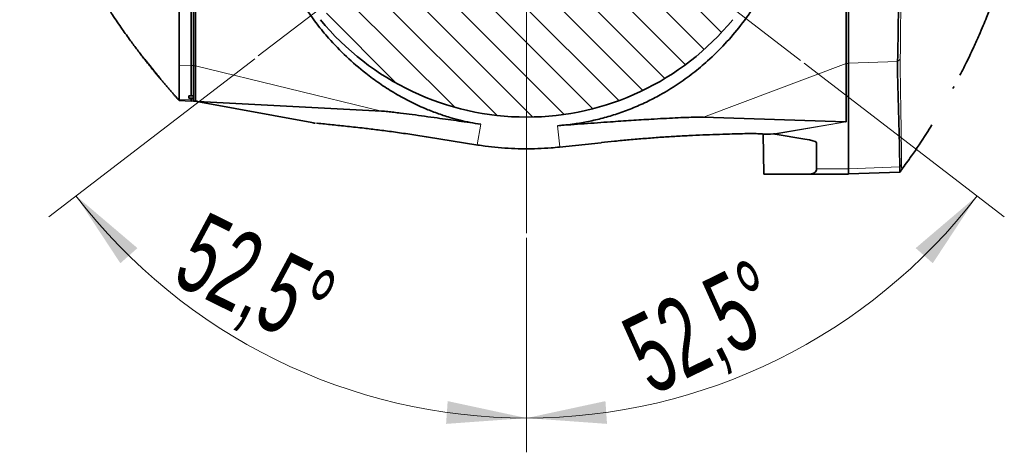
# Model space of a CAD drawing. Header units: millimetres. Extents: x 0 to 12429, y 0 to 8400.
# Tile 4 of 139: x 3672 to 4534, y 1093 to 1472. Entities that reach past the tile are written whole.
import ezdxf

# ---------------------------------------------------------------- set-up
doc = ezdxf.new("R2010")
doc.units = ezdxf.units.MM
doc.header["$LTSCALE"] = 20
doc.linetypes.add('CENTERX2', pattern=[20.32, 12.7, -2.54, 2.54, -2.54])
doc.styles.add('SLDTEXTSTYLE0', font='TXT', dxfattribs={"width": 0.605})
doc.dimstyles.new('SLDDIMSTYLE11', dxfattribs={"dimtxt": 70, "dimasz": 70, "dimexe": 0, "dimexo": 0.0625, "dimgap": 17.5, "dimtad": 1, "dimdec": 1, "dimlfac": 0.5, "dimrnd": 1e-09, "dimzin": 12, "dimdsep": 46, "dimtxsty": 'SLDTEXTSTYLE0', "dimsah": 1, "dimcen": 0.09, "dimadec": 0, "dimazin": 3, "dimtfac": 1, "dimtmove": 0, "dimatfit": 0, "dimfxl": 1, "dimfrac": 2, "dimtolj": 1, "dimtzin": 12, "dimarcsym": 0})
doc.dimstyles.new('SLDDIMSTYLE14', dxfattribs={"dimtxt": 70, "dimasz": 70, "dimexe": 0, "dimexo": 0.0625, "dimgap": 17.5, "dimtad": 1, "dimdec": 4, "dimlfac": 10, "dimzin": 12, "dimdsep": 46, "dimtxsty": 'SLDTEXTSTYLE0', "dimsah": 1, "dimcen": 0.09, "dimadec": 1, "dimazin": 3, "dimtfac": 1, "dimtofl": 0, "dimtmove": 0, "dimatfit": 3, "dimfxl": 1, "dimfrac": 2, "dimtolj": 1, "dimtzin": 12, "dimarcsym": 0})

# ---------------------------------------------------------------- blocks, each defined once
blk = doc.blocks.new('SW_SYMBOL_HOLE_DEPTH')
at = {"color": 0, "linetype": 'Continuous', "lineweight": 18}
for p, q in [((0, 17500), (16000, 17500)), ((8000, 17500), (8000, 1500)), ((2000, 11100), (8000, 1500)), ((14000, 11100), (8000, 1500))]:
    blk.add_line(p, q, dxfattribs=at)
blk = doc.blocks.new('_D_91')
at = {"color": 7, "linetype": 'Continuous', "lineweight": 0}
for p, q in [((3735.9, 1920.7), (3808.95, 2015.9)), ((3932.1, 1770.14), (3712.1, 1938.96)), ((3923.82, 1759.36), (3703.82, 1928.17)), ((3735.9, 1920.7), (3727.62, 1909.91)), ((3727.62, 1909.91), (3374.29, 1449.43))]:
    blk.add_line(p, q, dxfattribs=at)
at = {"color": 7, "linetype": 'Continuous', "lineweight": 18}
for points in [[(3735.9, 1920.7), (3786.45, 1970.14), (3770.58, 1982.32)], [(3727.62, 1909.91), (3677.07, 1860.46), (3692.94, 1848.28)]]:
    blk.add_solid(points, dxfattribs=at)
at = {"color": 7, "linetype": 'Continuous', "lineweight": 18, "xscale": 0.0045117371, "yscale": 0.0045117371, "zscale": 0.0045117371, "rotation": 52.5}
blk.add_blockref('SW_SYMBOL_HOLE_DEPTH', (3541.98, 1684.59), dxfattribs=at)
at = {"color": 7, "linetype": 'Continuous', "lineweight": 18, "char_height": 70, "attachment_point": 1, "rotation": 52.5, "style": 'SLDTEXTSTYLE0'}
for s, insert in [('13', (3537.12, 1810.19)), ('4x M8', (3302.54, 1504.48))]:
    blk.add_mtext(s, dxfattribs=dict(at, insert=insert))
blk = doc.blocks.new('_D_92')
at = {"color": 7, "linetype": 'Continuous', "lineweight": 0}
for p, q in [((4359.15, 1433.89), (4534.48, 1299.35)), ((4115.79, 1280.91), (4115.79, 1092.88))]:
    blk.add_line(p, q, dxfattribs=at)
at = {"color": 7, "linetype": 'Continuous', "lineweight": 18}
blk.add_arc((4115.79, 1620.63), 497.75, 270, 322.5, dxfattribs=at)
for points in [[(4510.68, 1317.62), (4456.8, 1271.82), (4471.78, 1258.56)], [(4115.79, 1122.88), (4186.31, 1117.79), (4184.92, 1137.74)]]:
    blk.add_solid(points, dxfattribs=at)
at = {"color": 7, "linetype": 'Continuous', "lineweight": 18, "insert": (4194.84, 1205.24), "char_height": 70, "attachment_point": 1, "rotation": 26.25, "style": 'SLDTEXTSTYLE0'}
blk.add_mtext('52,5°', dxfattribs=at)
blk = doc.blocks.new('_D_93')
at = {"color": 7, "linetype": 'Continuous', "lineweight": 0}
for p, q in [((3877.53, 1437.8), (3697.1, 1299.35)), ((4115.79, 1280.91), (4115.79, 1092.88))]:
    blk.add_line(p, q, dxfattribs=at)
at = {"color": 7, "linetype": 'Continuous', "lineweight": 18}
blk.add_arc((4115.79, 1620.63), 497.75, 217.5, 270, dxfattribs=at)
for points in [[(3720.9, 1317.62), (3759.79, 1258.56), (3774.77, 1271.82)], [(4115.79, 1122.88), (4046.66, 1137.74), (4045.26, 1117.79)]]:
    blk.add_solid(points, dxfattribs=at)
at = {"color": 7, "linetype": 'Continuous', "lineweight": 18, "insert": (3834.36, 1305.04), "char_height": 70, "attachment_point": 1, "rotation": 333.75, "style": 'SLDTEXTSTYLE0'}
blk.add_mtext('52,5°', dxfattribs=at)

msp = doc.modelspace()

# ---------------------------------------------------------------- hatches: boundary and pattern name
at = {"linetype": 'Continuous', "lineweight": 18}
h = msp.add_hatch(dxfattribs=at)
h.set_pattern_fill('ANSI31', scale=6.66667, angle=90, style=0)
edge = h.paths.add_edge_path(flags=0)
edge.add_line((4296.301099, 1767.709844), (4296.507115, 1769.274694))
edge.add_arc((4115.787687, 1620.625819), 234, 39.438647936, 86.667079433)
edge.add_line((4129.391894, 1854.230026), (4125.987687, 1850.825819))
edge.add_line((4125.987687, 1850.825819), (4125.987687, 1802.625819))
edge.add_line((4125.987687, 1802.625819), (4115.787687, 1796.49704))
edge.add_line((4115.787687, 1796.49704), (4105.587687, 1802.625819))
edge.add_line((4105.587687, 1802.625819), (4105.587687, 1850.825819))
edge.add_line((4105.587687, 1850.825819), (4102.18348, 1854.230026))
edge.add_arc((4115.787687, 1620.625819), 234, 93.332920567, 140.561352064)
edge.add_line((3935.068258, 1769.274694), (3935.274275, 1767.709844))
edge.add_line((3935.274275, 1767.709844), (3962.843303, 1746.555384))
edge.add_line((3962.843303, 1746.555384), (3961.94525, 1738.673272))
edge.add_line((3961.94525, 1738.673272), (3954.564148, 1735.765779))
edge.add_line((3954.564148, 1735.765779), (3926.995119, 1756.920238))
edge.add_line((3926.995119, 1756.920238), (3925.430269, 1756.714222))
edge.add_arc((4115.787687, 1620.625819), 234, 144.438647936, 215.561352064)
edge.add_line((3925.430269, 1484.537415), (3926.995119, 1484.331399))
edge.add_line((3926.995119, 1484.331399), (3954.564148, 1505.485858))
edge.add_line((3954.564148, 1505.485858), (3961.94525, 1502.578365))
edge.add_line((3961.94525, 1502.578365), (3962.843303, 1494.696253))
edge.add_line((3962.843303, 1494.696253), (3935.274275, 1473.541793))
edge.add_line((3935.274275, 1473.541793), (3935.068258, 1471.976943))
edge.add_arc((4115.787687, 1620.625819), 234, 219.438647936, 320.561352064)
edge.add_line((4296.507115, 1471.976943), (4296.301099, 1473.541793))
edge.add_line((4296.301099, 1473.541793), (4268.732071, 1494.696253))
edge.add_line((4268.732071, 1494.696253), (4269.630124, 1502.578365))
edge.add_line((4269.630124, 1502.578365), (4277.011226, 1505.485858))
edge.add_line((4277.011226, 1505.485858), (4304.580255, 1484.331399))
edge.add_line((4304.580255, 1484.331399), (4306.145104, 1484.537415))
edge.add_arc((4115.787687, 1620.625819), 234, 324.438647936, 395.561352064)
edge.add_line((4306.145104, 1756.714222), (4304.580255, 1756.920238))
edge.add_line((4304.580255, 1756.920238), (4277.011226, 1735.765779))
edge.add_line((4277.011226, 1735.765779), (4269.630124, 1738.673272))
edge.add_line((4269.630124, 1738.673272), (4268.732071, 1746.555384))
edge.add_line((4268.732071, 1746.555384), (4296.301099, 1767.709844))

# ---------------------------------------------------------------- linework, layer by layer
at = {"color": 7, "linetype": 'CENTERX2', "lineweight": 18, "ltscale": 2}
for p, q in [((4115.787687, 1284.91345), (4115.787687, 1920.825819)), ((3880.701973, 1440.238206), (4355.975411, 1804.928341)), ((4355.975411, 1436.323296), (3881.624948, 1800.305208))]:
    msp.add_line(p, q, dxfattribs=at)
at = {"color": 7, "linetype": 'Continuous', "lineweight": 35}
for p, q in [((3821.787687, 1431.732447), (3821.787687, 1809.51919)), ((3823.787687, 1809.584979), (3823.787687, 1431.666658)), ((3825.787687, 1431.666658), (3825.787687, 1809.584979)), ((4395.787687, 1807.597272), (4395.787687, 1433.658512)), ((4397.787687, 1807.597272), (4397.787687, 1433.658512)), ((4395.787687, 1433.658512), (4395.787687, 1382.336636)), ((4397.787687, 1433.658512), (4397.787687, 1341.19082)), ((4440.894536, 1435.339995), (4440.894326, 1435.343925)), ((3821.787687, 1405.15567), (3821.787687, 1431.732447)), ((3823.787687, 1431.666658), (3823.787687, 1400.625819)), ((3825.787687, 1400.780685), (3825.787687, 1431.666658)), ((3811.43088, 1402.146728), (3811.425124, 1401.057529)), ((3811.425124, 1401.057529), (3821.787687, 1400.69566)), ((3819.787687, 1405.220147), (3821.787687, 1405.15567)), ((3819.787687, 1405.220147), (3819.787687, 1403.276191)), ((3821.787687, 1403.201747), (3819.787687, 1403.276191)), ((3821.787687, 1405.15567), (3823.787687, 1405.295886)), ((3823.787687, 1403.339711), (3821.787687, 1403.201747)), ((3821.787687, 1401.787035), (3821.787687, 1403.201747)), ((3821.787687, 1400.69566), (3821.787687, 1401.787035)), ((3821.787687, 1400.69566), (3823.787687, 1400.835514)), ((3823.787687, 1400.625819), (3824.697458, 1400.625819)), ((3827.43115, 1400.374788), (3825.787687, 1400.780685)), ((3825.787687, 1400.593507), (3825.787687, 1400.780685)), ((3825.787687, 1400.575053), (3825.787687, 1400.593507)), ((3825.787687, 1400.593507), (3827.049608, 1400.440098)), ((3927.661337, 1381.744653), (3826.871868, 1400.424877)), ((3988.74553, 1391.859641), (3827.701713, 1400.353138)), ((4395.379599, 1382.588778), (4270.877028, 1386.475138)), ((4028.155334, 1369.22785), (4073.017765, 1362.158826)), ((4144.661066, 1360.330999), (4181.061382, 1364.177228)), ((4323.744925, 1336.625819), (4323.129913, 1371.859841)), ((4332.292177, 1371.861608), (4329.477046, 1371.743225)), ((4359.690829, 1367.344982), (4333.638329, 1371.768971)), ((4369.787687, 1364.467309), (4369.787687, 1341.19082)), ((4369.787687, 1341.19082), (4369.787687, 1340.173425)), ((4397.787687, 1341.19082), (4397.787687, 1336.625819)), ((4443.04277, 1338.415685), (4397.787687, 1336.835343)), ((4442.920302, 1342.912904), (4442.920365, 1342.914876)), ((4443.034507, 1338.402738), (4443.043949, 1338.415727)), ((4443.042889, 1338.41569), (4443.04277, 1338.415685)), ((4323.744925, 1336.625819), (4362.002118, 1336.625819)), ((4397.787687, 1336.625819), (4362.002118, 1336.625819))]:
    msp.add_line(p, q, dxfattribs=at)
at = {"color": 8, "linetype": 'Continuous', "lineweight": 18}
for p, q in [((4270.877028, 1386.475138), (4395.787687, 1433.658512)), ((4397.787687, 1433.658512), (4395.787687, 1433.658512)), ((4440.894326, 1435.343925), (4397.787687, 1433.862619)), ((4443.22435, 1437.392093), (4440.894536, 1435.339995)), ((3811.367358, 1432.094347), (3821.787687, 1431.732447)), ((3821.787687, 1431.732447), (3823.787687, 1431.871537)), ((3823.787687, 1431.666658), (3825.787687, 1431.666658)), ((3988.74553, 1391.859641), (3825.787687, 1431.666658)), ((3811.43088, 1402.146728), (3821.787687, 1401.787035)), ((3821.787687, 1401.787035), (3823.787687, 1401.926125)), ((3827.701713, 1400.353138), (3928.823323, 1381.611355)), ((3927.661337, 1381.744653), (3928.823323, 1381.611355)), ((4332.292177, 1371.861608), (4395.379599, 1382.588778)), ((4395.787687, 1382.336636), (4333.638329, 1371.768971)), ((4072.563311, 1362.327135), (4075.592456, 1380.428589)), ((4144.970131, 1360.458472), (4142.883744, 1379.059024)), ((4027.70088, 1369.396159), (4072.563311, 1362.327135)), ((4144.970131, 1360.458472), (4181.370447, 1364.304701)), ((4369.787687, 1364.287909), (4368.124353, 1365.403708)), ((4073.017687, 1362.158839), (4072.563311, 1362.327135)), ((4144.661102, 1360.331003), (4144.970131, 1360.458472)), ((4397.787687, 1341.19082), (4369.787687, 1341.19082)), ((4442.920302, 1342.912904), (4397.787687, 1341.361978)), ((4444.462052, 1344.933983), (4442.920365, 1342.914876)), ((4444.535222, 1340.467803), (4443.042889, 1338.41569))]:
    msp.add_line(p, q, dxfattribs=at)
at = {"color": 7, "linetype": 'Continuous', "lineweight": 35, "flags": 128}
for points in [[(3811.367358, 1432.094347), (3811.397994, 1416.562624), (3811.43088, 1402.146728)], [(4443.078606, 1338.404908), (4443.82765, 1339.437078), (4444.57671, 1340.469252)]]:
    msp.add_lwpolyline(points, dxfattribs=at)
at = {"color": 7, "linetype": 'Continuous', "lineweight": 35}
for centre, radius, start, end in [((4115.787687, 1620.625819), 234, 219.438647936, 320.561352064), ((3824.685042, 1388.625819), 12, 79.5, 84.991502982)]:
    msp.add_arc(centre, radius, start, end, dxfattribs=at)
at = {"color": 8, "linetype": 'Continuous', "lineweight": 18}
msp.add_ellipse((4110.030064, 1388.625819), major_axis=(283.176703, -11.80518), ratio=0.0016396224, start_param=3.1044292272, end_param=3.1530942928, dxfattribs=at)
at = {"color": 7, "linetype": 'Continuous', "lineweight": 35}
for centre, major_axis, ratio, start_param, end_param in [((3827.357711, 1441.016042), (143.335694, -26.565701), 0.2743921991, 4.761054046, 4.7637124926), ((3386.468828, 1522.729967), (441.661134, -122.313801), 0.009190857, 6.2294120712, 6.2416165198), ((4364.526618, 1365.212649), (31.236065, 17.228399), 0.0725590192, 6.2431863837, 6.4049435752), ((4337.739831, 1360.657915), (-7.848859, 10.397681), 0.5333139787, 5.7684057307, 5.9301629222), ((4337.867653, 1366.698423), (32.001998, -2.490939), 0.0988811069, 0.0796948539, 0.8281200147), ((3874.531589, 1622.625819), (494.879734, -283.418922), 0.0774670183, 6.1487356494, 6.3064058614)]:
    msp.add_ellipse(centre, major_axis=major_axis, ratio=ratio, start_param=start_param, end_param=end_param, dxfattribs=at)
for points, knots in [([(4075.592456, 1380.428589), (4072.599148, 1380.900989), (4066.665665, 1381.837402), (4057.472121, 1383.867118), (4047.548846, 1386.530157), (4037.183381, 1389.96045), (4025.130493, 1394.713813), (4012.479511, 1400.665404), (3999.303388, 1408.012937), (3986.737431, 1416.099606), (3972.792451, 1426.381368), (3957.78382, 1439.306659), (3943.75922, 1453.813249), (3932.184064, 1467.808724), (3922.772527, 1480.801416), (3914.168254, 1494.461164), (3906.421586, 1508.769252), (3899.569936, 1523.657483), (3893.595585, 1539.247381), (3888.615178, 1555.423289), (3884.720347, 1572.098197), (3881.907892, 1589.373305), (3880.3061, 1607.177087), (3879.961743, 1626.182839), (3881.183754, 1646.000438), (3884.11039, 1666.323409), (3888.600067, 1686.075836), (3894.585864, 1705.023499), (3901.870364, 1723.06181), (3910.67469, 1740.811966), (3921.02908, 1758.031427), (3933.031025, 1774.70872), (3946.183706, 1790.137128), (3960.464429, 1804.339322), (3975.677779, 1817.204063), (3990.260323, 1827.578168), (4003.846968, 1835.891345), (4016.375449, 1842.530097), (4028.440901, 1847.925344), (4039.790318, 1852.198912), (4050.194635, 1855.505922), (4061.028305, 1858.242926), (4069.558955, 1859.913874), (4074.315405, 1860.630612), (4075.592456, 1860.823048)], [0, 0, 0, 0, 0.0129113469, 0.0255935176, 0.0382749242, 0.0545352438, 0.0708406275, 0.0946496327, 0.1184928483, 0.1428711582, 0.1672521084, 0.2034390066, 0.2396207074, 0.2644755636, 0.2893530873, 0.3141993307, 0.3380956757, 0.3620658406, 0.3860188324, 0.409891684, 0.4335663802, 0.4572384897, 0.4818154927, 0.5063915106, 0.5343930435, 0.5624901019, 0.5905053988, 0.6184889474, 0.6465467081, 0.6745512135, 0.7060483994, 0.7375526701, 0.7699373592, 0.8023269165, 0.8349075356, 0.8674869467, 0.8898165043, 0.912156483, 0.9344057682, 0.9493353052, 0.9642304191, 0.9793330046, 0.9944511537, 1, 1, 1, 1]), ([(4142.883744, 1379.059024), (4147.794652, 1379.520766), (4156.653773, 1380.353734), (4169.973371, 1382.687516), (4182.542722, 1385.597974), (4195.336239, 1389.384652), (4208.182037, 1394.116437), (4220.835886, 1399.693686), (4234.216274, 1406.608644), (4247.9497, 1415.023153), (4261.747434, 1424.973414), (4275.814458, 1436.761268), (4289.874898, 1450.619395), (4303.756261, 1466.960674), (4316.317089, 1484.693731), (4326.650168, 1502.432719), (4334.934378, 1519.720164), (4341.463601, 1536.238889), (4346.882193, 1553.37485), (4351.089716, 1570.977025), (4354.015054, 1588.93131), (4355.677971, 1607.329669), (4355.970359, 1626.082731), (4354.800314, 1645.994376), (4351.868714, 1666.633349), (4347.021221, 1687.685982), (4340.583505, 1707.731256), (4332.719248, 1726.612178), (4323.537642, 1744.494542), (4312.969419, 1761.53133), (4301.055882, 1777.635223), (4287.93412, 1792.642205), (4275.036996, 1805.128121), (4262.712677, 1815.447134), (4251.298805, 1823.879525), (4239.698899, 1831.378599), (4228.015497, 1837.937985), (4216.442331, 1843.588823), (4204.535083, 1848.570364), (4192.472078, 1852.759737), (4180.44082, 1856.181579), (4168.079335, 1858.947456), (4155.502543, 1861.033381), (4147.090687, 1861.80614), (4142.883744, 1862.192613)], [0, 0, 0, 0, 0.0229795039, 0.0414542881, 0.05996689, 0.0784062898, 0.097017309, 0.1157139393, 0.1343447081, 0.1582582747, 0.1822705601, 0.2062493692, 0.2373416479, 0.2684396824, 0.3004123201, 0.3323800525, 0.3573364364, 0.3823746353, 0.4073957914, 0.4323288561, 0.4570324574, 0.4817342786, 0.5073567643, 0.5329796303, 0.5625990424, 0.5923114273, 0.6219500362, 0.6504542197, 0.6789634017, 0.7082838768, 0.7376072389, 0.7667108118, 0.7958090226, 0.8158757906, 0.8359628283, 0.8560001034, 0.8734020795, 0.8908485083, 0.908225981, 0.9256490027, 0.9431407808, 0.9605887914, 0.9802896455, 1, 1, 1, 1]), ([(3811.367358, 1809.15729), (3811.372374, 1808.181853), (3811.382421, 1806.227869), (3811.397325, 1800.329092), (3811.410928, 1792.361185), (3811.424062, 1782.124856), (3811.437062, 1769.887825), (3811.447513, 1755.781486), (3811.456563, 1739.927726), (3811.465575, 1722.588281), (3811.472434, 1703.972285), (3811.477196, 1684.27807), (3811.480928, 1663.793688), (3811.483846, 1642.765961), (3811.484672, 1621.451792), (3811.483072, 1600.131908), (3811.48127, 1579.063245), (3811.478274, 1558.532248), (3811.47267, 1538.780691), (3811.46547, 1520.046621), (3811.457587, 1502.613598), (3811.448839, 1486.657491), (3811.437428, 1472.369276), (3811.424864, 1460.002583), (3811.412669, 1449.629229), (3811.398194, 1441.331521), (3811.382675, 1435.155702), (3811.372464, 1433.114798), (3811.367358, 1432.094347)], [0, 0, 0, 0, 0.0383070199, 0.0767361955, 0.1150432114, 0.1533497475, 0.1917784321, 0.230084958, 0.2683914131, 0.3068200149, 0.3451264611, 0.3834331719, 0.4218620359, 0.460168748, 0.4984756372, 0.5369046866, 0.5752115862, 0.6135183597, 0.6519472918, 0.6902540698, 0.728560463, 0.7669890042, 0.8052953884, 0.8436018, 0.8820303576, 0.9203367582, 0.9601683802, 1, 1, 1, 1]), ([(4440.894326, 1435.343925), (4440.906948, 1435.992983), (4440.932193, 1437.291177), (4441.17593, 1440.389723), (4441.197163, 1444.819713), (4441.308431, 1451.076993), (4441.42788, 1458.506407), (4441.535983, 1467.0506), (4441.644674, 1476.660234), (4441.754932, 1487.258386), (4441.865053, 1498.78319), (4441.972321, 1512.586276), (4442.091564, 1528.975019), (4442.22022, 1548.054811), (4442.303312, 1566.319574), (4442.343326, 1583.313195), (4442.376269, 1598.785329), (4442.399293, 1614.409043), (4442.389869, 1630.073727), (4442.358162, 1645.671286), (4442.33565, 1662.898537), (4442.280799, 1681.546204), (4442.164551, 1701.192021), (4442.047666, 1718.226569), (4441.94735, 1732.710603), (4441.842034, 1744.91224), (4441.730144, 1756.248822), (4441.625975, 1766.653443), (4441.510991, 1776.041818), (4441.407998, 1785.370085), (4441.16304, 1793.988191), (4440.802023, 1801.420314), (4440.852744, 1804.413965), (4440.878061, 1805.90827)], [0, 0, 0, 0, 0.0192253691, 0.0384531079, 0.068323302, 0.0981933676, 0.1280635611, 0.1579337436, 0.1877998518, 0.2176659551, 0.2475320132, 0.2773980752, 0.3177406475, 0.3582118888, 0.398554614, 0.4284255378, 0.4582964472, 0.4881673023, 0.5180381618, 0.5478993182, 0.577760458, 0.6180988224, 0.6585656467, 0.6989038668, 0.7287774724, 0.7586510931, 0.7885157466, 0.8183804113, 0.8482450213, 0.8781096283, 0.9186984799, 0.9594176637, 1, 1, 1, 1]), ([(4495.641474, 1423.364082), (4497.819494, 1427.641601), (4502.00521, 1435.862133), (4507.556352, 1447.587902), (4512.190374, 1457.831221), (4515.890839, 1466.382346), (4518.843099, 1473.454665), (4521.201411, 1479.279241), (4522.921145, 1483.639883), (4524.022601, 1486.478501), (4524.506469, 1487.743322), (4524.66773, 1488.164856)], [0, 0, 0, 0, 0.2026953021, 0.3895396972, 0.5477915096, 0.6774532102, 0.7829929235, 0.8714198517, 0.9428123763, 0.9809407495, 1, 1, 1, 1]), ([(3750.070012, 1480.726349), (3750.997228, 1479.250118), (3754.620289, 1473.481805), (3760.887727, 1464.408293), (3768.206126, 1454.153073), (3773.730756, 1446.750098), (3777.557921, 1441.742335), (3779.913523, 1438.704785), (3781.455234, 1436.736519), (3782.414558, 1435.518769), (3783.273608, 1434.431785), (3784.284894, 1433.158292), (3785.387779, 1431.776996), (3786.75591, 1430.072484), (3788.279088, 1428.1885), (3789.946268, 1426.141855), (3791.628608, 1424.092405), (3793.322796, 1422.043966), (3795.025964, 1419.999941), (3796.737005, 1417.961457), (3798.457471, 1415.926523), (3800.187176, 1413.895226), (3801.926354, 1411.867154), (3803.634861, 1409.888698), (3805.298881, 1407.974438), (3806.958605, 1406.086323), (3808.619852, 1404.208049), (3810.121563, 1402.515286), (3811.020424, 1401.495471), (3811.406553, 1401.057384)], [0, 0, 0, 0, 0.01335648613, 0.05218991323, 0.08455115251, 0.11009401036, 0.12319176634, 0.1330655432, 0.13966501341, 0.14250638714, 0.14492679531, 0.15068886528, 0.15832932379, 0.16820054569, 0.1875057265, 0.21239433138, 0.24292162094, 0.27907215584, 0.32060773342, 0.36764094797, 0.42015751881, 0.47822246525, 0.54205484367, 0.61214701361, 0.68447823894, 0.76221100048, 0.84521798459, 0.93350940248, 1, 1, 1, 1]), ([(3794.937705, 1420.220152), (3794.956458, 1420.198243), (3795.031713, 1420.110327), (3794.61822, 1420.61301), (3793.689602, 1421.741352), (3791.972201, 1423.834369), (3789.55398, 1426.807574), (3786.715213, 1430.338031), (3784.182849, 1433.525625), (3782.324222, 1435.884013), (3781.314018, 1437.166455), (3780.893245, 1437.697027), (3780.982293, 1437.577123), (3780.9895, 1437.56742)], [0, 0, 0, 0, 0.0241756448, 0.0970117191, 0.172626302, 0.2807142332, 0.4174554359, 0.5559427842, 0.7092758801, 0.8163967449, 0.9040770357, 0.9922372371, 1, 1, 1, 1]), ([(3781.164223, 1437.331058), (3781.352067, 1437.086013), (3781.74725, 1436.570494), (3783.028491, 1434.923234), (3784.895217, 1432.550805), (3786.719431, 1430.262444), (3787.776687, 1428.949095), (3788.036927, 1428.625819)], [0, 0, 0, 0, 0.17043603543, 0.35855966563, 0.6319629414, 0.90940881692, 1, 1, 1, 1]), ([(4442.920365, 1342.914876), (4442.918275, 1344.102699), (4442.914096, 1346.478325), (4442.720347, 1351.223071), (4442.671012, 1359.536499), (4442.335665, 1371.403549), (4441.991651, 1385.646049), (4441.649839, 1397.51286), (4441.386589, 1407.00667), (4441.111832, 1414.124291), (4441.081851, 1420.062688), (4440.753074, 1424.80261), (4440.780242, 1428.340853), (4440.928202, 1431.856696), (4440.905758, 1434.178891), (4440.894536, 1435.339995)], [0, 0, 0, 0, 0.0385279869, 0.0770553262, 0.1541100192, 0.3082193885, 0.4623287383, 0.616438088, 0.6934927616, 0.7705474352, 0.8476021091, 0.886129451, 0.9246574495, 0.9623285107, 1, 1, 1, 1]), ([(3788.036927, 1428.625819), (3788.933924, 1427.517552), (3790.647048, 1425.400936), (3792.771869, 1422.818624), (3794.234545, 1421.055634), (3794.659387, 1420.548578), (3794.851846, 1420.318876)], [0, 0, 0, 0, 0.3124657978, 0.5967609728, 0.8173279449, 1, 1, 1, 1]), ([(4489.502601, 1411.747109), (4489.66339, 1412.039408), (4489.970202, 1412.597164), (4490.268788, 1413.161521), (4490.410896, 1413.43012)], [0, 0, 0, 0, 0.5240624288, 1, 1, 1, 1]), ([(3824.697458, 1400.625819), (3824.847864, 1400.624069), (3825.194347, 1400.620037), (3825.5478, 1400.596387), (3825.741994, 1400.579117), (3825.787687, 1400.575053)], [0, 0, 0, 0, 0.3697176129, 0.8516995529, 1, 1, 1, 1]), ([(4075.592456, 1380.428589), (4069.186731, 1381.352846), (4056.376575, 1383.201174), (4040.025615, 1385.505117), (4026.438121, 1387.380176), (4015.6037, 1388.833294), (4006.606012, 1389.983485), (3999.408092, 1390.849849), (3994.703185, 1391.363293), (3991.102039, 1391.707061), (3989.530612, 1391.808808), (3988.74553, 1391.859641)], [0, 0, 0, 0, 0.2020060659, 0.4039713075, 0.5248148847, 0.6456860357, 0.7663071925, 0.8387602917, 0.9111124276, 0.9555919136, 1, 1, 1, 1]), ([(3927.670238, 1381.775501), (3928.303721, 1381.641521), (3929.196952, 1381.452604), (3930.103064, 1381.404356), (3930.366557, 1381.390326)], [0, 0, 0, 0, 0.7092050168, 1, 1, 1, 1]), ([(3932.201048, 1381.289635), (3936.614815, 1380.825322), (3945.42177, 1379.898861), (3958.771875, 1378.545202), (3972.146967, 1377.062114), (3985.658495, 1375.423906), (3999.002762, 1373.663984), (4013.107049, 1371.67706), (4022.972787, 1370.149348), (4027.774015, 1369.405877)], [0, 0, 0, 0, 0.160831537, 0.3209132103, 0.4865803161, 0.613630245, 0.7440169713, 0.8754241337, 1, 1, 1, 1]), ([(4270.877028, 1386.475138), (4268.746969, 1386.504759), (4264.44617, 1386.564566), (4255.807451, 1386.32789), (4246.246114, 1385.940021), (4235.908065, 1385.414864), (4223.056346, 1384.677738), (4207.558061, 1383.700482), (4187.962627, 1382.367434), (4166.424347, 1380.826384), (4150.734073, 1379.648404), (4142.883744, 1379.059024)], [0, 0, 0, 0, 0.0839913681, 0.169586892, 0.2537964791, 0.3381598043, 0.4224793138, 0.5521873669, 0.6819295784, 0.8408595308, 1, 1, 1, 1]), ([(4181.316059, 1364.321676), (4185.208975, 1364.726187), (4193.54528, 1365.592407), (4206.276899, 1366.785662), (4219.624167, 1367.929806), (4233.000199, 1368.947223), (4246.015832, 1369.797078), (4258.482889, 1370.463556), (4270.461146, 1370.973226), (4282.094504, 1371.356439), (4292.974599, 1371.722011), (4303.112838, 1372.065537), (4311.422, 1372.179331), (4317.30741, 1372.182014), (4319.645291, 1372.046283), (4320.139574, 1372.017587)], [0, 0, 0, 0, 0.0592841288, 0.12695127, 0.2001950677, 0.2785739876, 0.3605350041, 0.4457415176, 0.5355313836, 0.6293377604, 0.7281426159, 0.8065851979, 0.8894792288, 0.9766332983, 1, 1, 1, 1]), ([(4329.477046, 1371.743225), (4327.965822, 1371.710923), (4324.933111, 1371.646098), (4321.74406, 1371.930503), (4320.144139, 1372.073187)], [0, 0, 0, 0, 0.4983080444, 1, 1, 1, 1]), ([(4444.421868, 1340.539816), (4447.359824, 1344.56006), (4454.917233, 1354.901479), (4463.688873, 1368.063179), (4469.333405, 1377.302423), (4470.896347, 1379.860722)], [0, 0, 0, 0, 0.315017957, 0.8103320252, 1, 1, 1, 1]), ([(4073.017765, 1362.158826), (4075.153738, 1361.837739), (4081.109547, 1360.942439), (4090.958542, 1359.855756), (4102.548664, 1359.046282), (4114.153615, 1358.732092), (4125.754294, 1358.913431), (4135.9319, 1359.479074), (4142.215481, 1360.092321), (4144.661066, 1360.330999)], [0, 0, 0, 0, 0.0906369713, 0.2527263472, 0.4141616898, 0.5752202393, 0.7361899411, 0.8973244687, 1, 1, 1, 1]), ([(4443.04277, 1338.415685), (4443.04499, 1338.554362), (4443.048894, 1338.798382), (4442.959476, 1340.448725), (4442.933373, 1342.090717), (4442.920302, 1342.912904)], [0, 0, 0, 0, 0.39659449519, 0.6978593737, 1, 1, 1, 1])]:
    msp.add_open_spline(points, degree=3, knots=knots, dxfattribs=at)
at = {"color": 8, "linetype": 'Continuous', "lineweight": 18}
for points, knots in [([(4443.22435, 1437.392093), (4443.287911, 1438.923539), (4443.414956, 1441.984599), (4443.435828, 1449.639022), (4443.565322, 1459.399678), (4443.64679, 1471.35875), (4443.737324, 1485.3073), (4443.836045, 1501.082226), (4443.906154, 1518.452652), (4443.992112, 1537.193889), (4444.075556, 1557.060997), (4444.106028, 1577.774381), (4444.132227, 1599.062419), (4444.156647, 1620.645263), (4444.117577, 1642.222784), (4444.108346, 1663.510554), (4444.090064, 1684.227336), (4443.981717, 1704.087656), (4443.913312, 1722.827471), (4443.833781, 1740.20365), (4443.738059, 1755.964887), (4443.648137, 1769.918063), (4443.570085, 1780.864524), (4443.478772, 1789.252781), (4443.405453, 1795.524337), (4443.358837, 1800.560712), (4443.259002, 1802.758968), (4443.208994, 1803.860072)], [0, 0, 0, 0, 0.0419281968, 0.0838062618, 0.1253057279, 0.1668857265, 0.2087073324, 0.2501871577, 0.2917991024, 0.3335995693, 0.3750676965, 0.4167141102, 0.4584883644, 0.4999489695, 0.5416305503, 0.5833737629, 0.6248316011, 0.6665497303, 0.7082565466, 0.7497155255, 0.7914888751, 0.8331363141, 0.8746014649, 0.9059318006, 0.93732592, 0.9686066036, 1, 1, 1, 1]), ([(4444.462052, 1344.933983), (4444.41175, 1350.071208), (4444.311145, 1360.345657), (4444.08656, 1375.754772), (4443.846847, 1391.163359), (4443.577866, 1406.570924), (4443.30269, 1421.978155), (4443.250463, 1432.254156), (4443.22435, 1437.392093)], [0, 0, 0, 0, 0.1666673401, 0.3333346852, 0.5000020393, 0.6666693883, 0.8333367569, 1, 1, 1, 1]), ([(3928.823323, 1381.611355), (3930.396493, 1381.446146), (3933.836632, 1381.084875), (3938.849825, 1380.575867), (3943.9769, 1380.058111), (3949.116977, 1379.542555), (3954.415336, 1379.00346), (3959.892478, 1378.424389), (3965.239975, 1377.839832), (3973.182891, 1376.940814), (3984.017619, 1375.635643), (3998.270682, 1373.757816), (4012.78609, 1371.702836), (4022.776217, 1370.157793), (4027.70088, 1369.396159)], [0, 0, 0, 0, 0.0540122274, 0.1181115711, 0.1769545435, 0.2357975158, 0.3013502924, 0.3636546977, 0.4227655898, 0.4787472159, 0.6192503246, 0.751399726, 0.8774517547, 1, 1, 1, 1]), ([(4181.370447, 1364.304701), (4184.557507, 1364.63603), (4190.966883, 1365.302354), (4200.463253, 1366.217944), (4208.907434, 1366.984945), (4216.313304, 1367.618756), (4222.717424, 1368.138896), (4229.013744, 1368.621565), (4235.228915, 1369.069006), (4241.365625, 1369.48001), (4247.42693, 1369.853701), (4253.233978, 1370.180265), (4258.673378, 1370.456907), (4263.827269, 1370.693505), (4268.92057, 1370.904552), (4275.397148, 1371.145297), (4283.966194, 1371.413317), (4294.356176, 1371.718565), (4305.864267, 1372.091354), (4315.498152, 1372.209368), (4323.714444, 1372.12944), (4327.57754, 1371.870532), (4329.477046, 1371.743225)], [0, 0, 0, 0, 0.04410685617, 0.08870162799, 0.13415429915, 0.16647582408, 0.1991356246, 0.23224362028, 0.26590534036, 0.30062296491, 0.33630822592, 0.3730588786, 0.40782437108, 0.44118781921, 0.47650275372, 0.51380334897, 0.58061969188, 0.66974435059, 0.75170816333, 0.83773742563, 0.92021460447, 1, 1, 1, 1]), ([(4072.563311, 1362.327135), (4078.450115, 1361.500826), (4090.223569, 1359.848229), (4108.309176, 1358.830221), (4126.618569, 1358.854112), (4138.852918, 1359.923683), (4144.970131, 1360.458472)], [0, 0, 0, 0, 0.2464178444, 0.4928293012, 0.7464130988, 1, 1, 1, 1])]:
    msp.add_open_spline(points, degree=3, knots=knots, dxfattribs=at)
msp.add_open_spline([(4444.535222, 1340.467803), (4444.537953, 1340.655214), (4444.543415, 1341.030035), (4444.489173, 1343.632667), (4444.462052, 1344.933983)], degree=3, dxfattribs=at)

# ---------------------------------------------------------------- dimensions: what is measured, and where the dimension line sits
at = {"color": 7, "linetype": 'Continuous', "lineweight": 18}
dim = msp.add_linear_dim(base=(3727.620124, 1909.906053), p1=(3935.274275, 1767.709844), p2=(3926.995119, 1756.920238), angle=52.5, text='4x M8 {\\fGDT;x}13', dimstyle='SLDDIMSTYLE11', dxfattribs=at)
dim.commit()
dim.dimension.update_dxf_attribs({"geometry": '_D_91', "text_midpoint": (3524.127282, 1644.709017), "dimtype": 160})
for base, line1, line2, picture, middle in [((3895.63877, 1174.207976), ((4115.787687, 1284.91345), (4115.787687, 1920.825819)), ((3880.701973, 1440.238206), (4355.975411, 1804.928341)), '_D_93', (3895.63877, 1174.207976)), ((4335.936574, 1174.208036), ((4355.975411, 1436.323296), (3881.624948, 1800.305208)), ((4115.787687, 1284.91345), (4115.787687, 1920.825819)), '_D_92', (4335.936574, 1174.208036))]:
    dim = msp.add_angular_dim_2l(base=base, line1=line1, line2=line2, dimstyle='SLDDIMSTYLE14', dxfattribs=at)
    dim.commit()
    dim.dimension.update_dxf_attribs({"geometry": picture, "text_midpoint": middle, "dimtype": 162})

doc.saveas('drawing.dxf')
